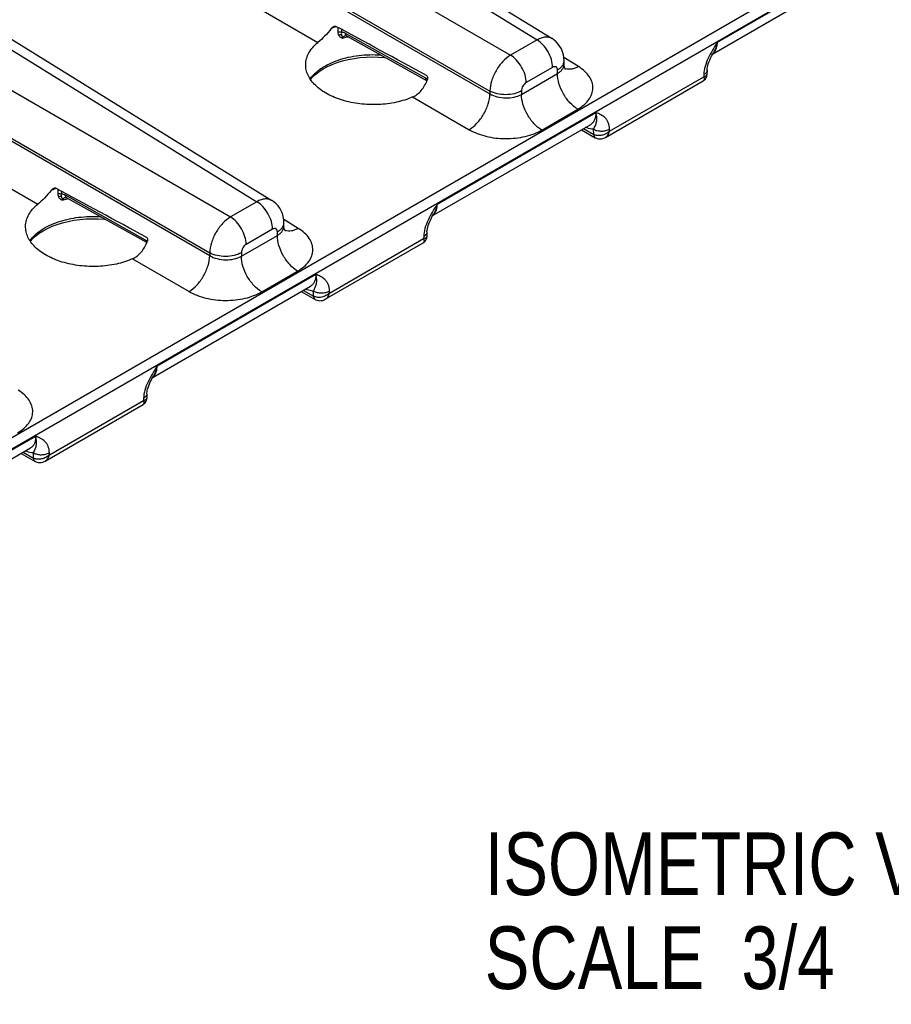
# Model space of a CAD drawing. Header units: inches. Extents: x 0 to 34, y 0 to 22.
# Tile 46 of 133: x 5.6 to 7.3, y 14.4 to 16.4. Entities that reach past the tile are written whole.
import ezdxf

# ---------------------------------------------------------------- set-up
doc = ezdxf.new("R2010")
doc.units = ezdxf.units.IN
doc.header["$LTSCALE"] = 1.87
doc.header["$MEASUREMENT"] = 0
doc.layers.get('0').update_dxf_attribs({"linetype": 'CONTINUOUS'})
doc.layers.add('DETAIL', color=7, linetype='CONTINUOUS')
doc.styles.get("Standard").update_dxf_attribs({"font": 'txt', "width": 0.8})

msp = doc.modelspace()

# ---------------------------------------------------------------- linework, layer by layer
at = {"color": 7, "linetype": 'Continuous'}
for p, q in [((9.0091, 17.5667), (5.1213, 15.322)), ((9.019, 17.5494), (5.1213, 15.2989)), ((5.8264, 16.8232), (6.5838, 16.3548)), ((5.8559, 16.8259), (6.6138, 16.3573)), ((5.7467, 16.7771), (6.531, 16.3243)), ((5.7054, 16.7055), (6.4896, 16.2527)), ((5.7054, 16.7), (6.4896, 16.2472)), ((5.664, 16.6283), (6.1463, 16.3499)), ((6.9441, 16.35), (7.2609, 16.5329)), ((5.2669, 16.5001), (6.0243, 16.0318)), ((5.2964, 16.5029), (6.0543, 16.0342)), ((6.9327, 16.3257), (7.2506, 16.5093)), ((5.1872, 16.4541), (5.9715, 16.0013)), ((5.1459, 16.3825), (5.9301, 15.9296)), ((5.1459, 16.3769), (5.9301, 15.9241)), ((6.1861, 16.3797), (6.186, 16.3706)), ((6.1932, 16.3758), (6.1931, 16.3701)), ((6.3614, 16.2784), (6.2013, 16.3676)), ((6.3638, 16.2732), (6.2037, 16.3625)), ((6.5838, 16.3548), (6.531, 16.3243)), ((6.6665, 16.3015), (6.6373, 16.3196)), ((6.9325, 16.3224), (6.9348, 16.3268)), ((6.9348, 16.3268), (6.9365, 16.3297)), ((5.1213, 16.2956), (5.5868, 16.0269)), ((6.615, 16.3), (6.5622, 16.2695)), ((6.6378, 16.3063), (6.6378, 16.3129)), ((6.365, 16.276), (6.3614, 16.2784)), ((6.5527, 16.246), (6.6246, 16.2875)), ((6.6246, 16.2875), (6.6246, 16.2945)), ((6.7287, 16.1724), (6.9168, 16.281)), ((6.9169, 16.2855), (6.9168, 16.281)), ((6.9235, 16.2943), (6.9233, 16.2856)), ((6.3638, 16.2732), (6.364, 16.2731)), ((6.7204, 16.16), (6.9158, 16.2729)), ((6.3353, 16.2408), (6.4483, 16.1755)), ((6.4896, 16.2527), (6.4896, 16.2472)), ((6.5527, 16.253), (6.5527, 16.246)), ((6.3846, 16.027), (6.7014, 16.2099)), ((6.5933, 16.1748), (6.6652, 16.2163)), ((6.3732, 16.0026), (6.6911, 16.1862)), ((6.6766, 16.1778), (6.697, 16.1662)), ((6.6724, 16.1754), (6.7002, 16.1594)), ((6.697, 16.1662), (6.6969, 16.1765)), ((6.6992, 16.1602), (6.7002, 16.1595)), ((6.7287, 16.1724), (6.7287, 16.1768)), ((5.6266, 16.0566), (5.6265, 16.0476)), ((5.6337, 16.0528), (5.6336, 16.047)), ((5.8019, 15.9553), (5.6418, 16.0446)), ((5.8043, 15.9502), (5.6442, 16.0394)), ((6.0243, 16.0318), (5.9715, 16.0013)), ((6.373, 15.9994), (6.3753, 16.0038)), ((6.3753, 16.0038), (6.377, 16.0067)), ((6.107, 15.9785), (6.0778, 15.9965)), ((6.0783, 15.9833), (6.0783, 15.9899)), ((5.9932, 15.923), (6.0651, 15.9645)), ((6.0555, 15.977), (6.0027, 15.9465)), ((6.0651, 15.9645), (6.0651, 15.9715)), ((6.3574, 15.9624), (6.3573, 15.958)), ((6.364, 15.9713), (6.3638, 15.9626)), ((5.8055, 15.9529), (5.8019, 15.9553)), ((5.8043, 15.9502), (5.8045, 15.95)), ((6.1609, 15.837), (6.3563, 15.9498)), ((6.1692, 15.8494), (6.3573, 15.958)), ((5.9301, 15.9296), (5.9301, 15.9241)), ((5.9932, 15.93), (5.9932, 15.923)), ((5.7758, 15.9177), (5.8888, 15.8525)), ((5.8251, 15.7039), (6.1419, 15.8868)), ((6.0338, 15.8518), (6.1057, 15.8933)), ((5.8137, 15.6796), (6.1316, 15.8632)), ((6.1129, 15.8523), (6.1407, 15.8364)), ((6.1171, 15.8548), (6.1375, 15.8431)), ((6.1375, 15.8431), (6.1374, 15.8534)), ((6.1692, 15.8494), (6.1692, 15.8538)), ((6.1397, 15.8372), (6.1407, 15.8364)), ((5.8135, 15.6763), (5.8158, 15.6807)), ((5.8158, 15.6807), (5.8175, 15.6837)), ((5.8045, 15.6482), (5.8043, 15.6395)), ((5.6097, 15.5264), (5.7978, 15.6349)), ((5.7979, 15.6394), (5.7978, 15.6349)), ((5.6014, 15.5139), (5.7968, 15.6268)), ((5.2656, 15.3809), (5.5824, 15.5638)), ((5.2542, 15.3565), (5.5721, 15.5401)), ((5.5534, 15.5293), (5.5812, 15.5134)), ((5.5576, 15.5317), (5.578, 15.5201)), ((5.578, 15.5201), (5.5779, 15.5304)), ((5.6097, 15.5264), (5.6097, 15.5307)), ((5.5802, 15.5141), (5.5812, 15.5134))]:
    msp.add_line(p, q, dxfattribs=at)
for points in [[(6.2009, 16.3635), (6.2009, 16.3635), (6.2011, 16.3635), (6.2017, 16.3633), (6.2026, 16.363), (6.2037, 16.3625)], [(6.6378, 16.3129), (6.6374, 16.319), (6.6364, 16.3252), (6.6347, 16.3311), (6.6324, 16.3367), (6.6295, 16.3418), (6.626, 16.3466), (6.622, 16.3509), (6.6176, 16.3547), (6.6138, 16.3573)], [(6.1313, 16.2758), (6.1359, 16.2811), (6.1419, 16.2866), (6.1489, 16.2919), (6.1567, 16.2969), (6.1653, 16.3016), (6.1747, 16.3058), (6.1848, 16.3096), (6.1954, 16.3128), (6.2067, 16.3156), (6.2183, 16.3178), (6.2302, 16.3194), (6.2424, 16.3204), (6.2546, 16.3207), (6.2669, 16.3205), (6.2791, 16.3196), (6.281, 16.3194)], [(6.9235, 16.2943), (6.9235, 16.2958), (6.9238, 16.2982), (6.9243, 16.3008), (6.925, 16.3038), (6.9259, 16.3071), (6.9272, 16.3106), (6.9287, 16.3143), (6.9304, 16.3182), (6.9325, 16.3224)], [(6.6406, 16.2959), (6.6406, 16.296), (6.6403, 16.2964), (6.6397, 16.2974), (6.639, 16.299), (6.6384, 16.3011), (6.6379, 16.3036), (6.6378, 16.3063)], [(6.9158, 16.2729), (6.9166, 16.2734), (6.9184, 16.2748), (6.92, 16.2764), (6.9212, 16.2782), (6.9222, 16.2802), (6.9229, 16.2824), (6.9233, 16.2846), (6.9233, 16.2856)], [(6.7002, 16.1594), (6.7012, 16.159), (6.7038, 16.1579), (6.7065, 16.1572), (6.7094, 16.157), (6.7123, 16.1572), (6.7153, 16.1578), (6.7184, 16.159), (6.7204, 16.16)], [(5.6414, 16.0405), (5.6414, 16.0405), (5.6416, 16.0404), (5.6422, 16.0403), (5.6431, 16.04), (5.6442, 16.0394)], [(6.0783, 15.9899), (6.0779, 15.9959), (6.0769, 16.0021), (6.0752, 16.008), (6.0729, 16.0136), (6.07, 16.0188), (6.0665, 16.0235), (6.0625, 16.0278), (6.0581, 16.0316), (6.0543, 16.0342)], [(5.5718, 15.9528), (5.5764, 15.958), (5.5824, 15.9636), (5.5894, 15.9689), (5.5972, 15.9739), (5.6058, 15.9785), (5.6152, 15.9827), (5.6253, 15.9865), (5.636, 15.9898), (5.6472, 15.9925), (5.6588, 15.9947), (5.6707, 15.9963), (5.6829, 15.9973), (5.6951, 15.9977), (5.7074, 15.9974), (5.7196, 15.9966), (5.7215, 15.9963)], [(6.0811, 15.9729), (6.0811, 15.9729), (6.0808, 15.9734), (6.0802, 15.9744), (6.0795, 15.976), (6.0789, 15.9781), (6.0784, 15.9806), (6.0783, 15.9833)], [(6.364, 15.9713), (6.364, 15.9728), (6.3643, 15.9751), (6.3648, 15.9778), (6.3655, 15.9808), (6.3664, 15.984), (6.3677, 15.9875), (6.3692, 15.9912), (6.3709, 15.9952), (6.373, 15.9994)], [(6.3563, 15.9498), (6.3571, 15.9503), (6.3589, 15.9517), (6.3605, 15.9533), (6.3618, 15.9552), (6.3627, 15.9572), (6.3634, 15.9593), (6.3638, 15.9616), (6.3638, 15.9626)], [(6.1407, 15.8364), (6.1417, 15.8359), (6.1443, 15.8349), (6.147, 15.8342), (6.1499, 15.834), (6.1528, 15.8342), (6.1559, 15.8348), (6.1589, 15.8359), (6.1609, 15.837)], [(5.8045, 15.6482), (5.8045, 15.6497), (5.8048, 15.6521), (5.8053, 15.6548), (5.806, 15.6577), (5.8069, 15.661), (5.8082, 15.6645), (5.8097, 15.6682), (5.8114, 15.6721), (5.8135, 15.6763)], [(5.7968, 15.6268), (5.7976, 15.6273), (5.7994, 15.6287), (5.801, 15.6303), (5.8023, 15.6321), (5.8032, 15.6342), (5.8039, 15.6363), (5.8043, 15.6385), (5.8043, 15.6395)], [(5.5812, 15.5133), (5.5822, 15.5129), (5.5848, 15.5118), (5.5875, 15.5112), (5.5904, 15.5109), (5.5934, 15.5111), (5.5964, 15.5118), (5.5994, 15.5129), (5.6014, 15.5139)]]:
    msp.add_lwpolyline(points, dxfattribs=at)
for centre, radius, start, end in [((6.2355, 16.2387), 0.1522, 111.865, 114.2658), ((6.2388, 16.2304), 0.1611, 110.8095, 111.883), ((6.24, 16.2275), 0.1643, 110.5716, 110.8122), ((6.2404, 16.2265), 0.1654, 110.3898, 110.5717), ((6.2496, 16.1675), 0.1977, 102.4248, 105.5565), ((6.2033, 16.3557), 0.00815, 106.1871, 109.9058), ((6.2034, 16.3552), 0.00869, 104.7051, 106.2094), ((6.9234, 16.3417), 0.0186, 300.0417, 310.0258), ((6.9229, 16.3423), 0.0193, 310.0208, 314.8271), ((6.9224, 16.3428), 0.02, 314.8185, 317.241), ((6.647, 16.3164), 0.0203, 248.5659, 251.0017), ((6.6471, 16.3167), 0.0206, 251.0001, 252.4225), ((6.3655, 16.2764), 0.00366, 231.2305, 240.8274), ((6.7075, 16.1844), 0.021, 240.0695, 240.288), ((6.7027, 16.1638), 0.00499, 239.4887, 240.4296), ((5.676, 15.9157), 0.1522, 111.865, 114.2658), ((5.6793, 15.9074), 0.1611, 110.8095, 111.883), ((5.6805, 15.9044), 0.1643, 110.5716, 110.8122), ((5.6809, 15.9034), 0.1654, 110.3898, 110.5717), ((5.6438, 16.0326), 0.00815, 106.187, 109.9058), ((5.6439, 16.0321), 0.00869, 104.7051, 106.2094), ((5.6901, 15.8445), 0.1977, 102.4249, 105.5565), ((6.3639, 16.0187), 0.0186, 300.0417, 310.0258), ((6.3634, 16.0193), 0.0193, 310.0208, 314.8271), ((6.3629, 16.0197), 0.02, 314.8185, 317.241), ((6.0875, 15.9934), 0.0203, 248.5659, 251.0017), ((6.0876, 15.9937), 0.0206, 251.0001, 252.4225), ((5.806, 15.9534), 0.00366, 231.2305, 240.8274), ((6.148, 15.8613), 0.021, 240.0695, 240.288), ((6.1432, 15.8407), 0.00499, 239.4887, 240.4296), ((5.8044, 15.6957), 0.0186, 300.0417, 310.0258), ((5.8039, 15.6962), 0.0193, 310.0208, 314.8271), ((5.8034, 15.6967), 0.02, 314.8185, 317.241), ((5.5885, 15.5383), 0.021, 240.0695, 240.288), ((5.5837, 15.5177), 0.00499, 239.4887, 240.4296)]:
    msp.add_arc(centre, radius, start, end, dxfattribs=at)
for centre in [(7.7283, 15.4842), (7.1688, 15.1612)]:
    msp.add_ellipse(centre, major_axis=(2.4116, -1.3442), ratio=0.014852, start_param=2.180991, end_param=2.275073, dxfattribs=at)
for points, knots in [([(6.1729, 16.3775), (6.1688, 16.372), (6.1603, 16.3624), (6.1509, 16.3537), (6.1463, 16.3499)], [0, 0, 0, 0, 0.534415, 1, 1, 1, 1]), ([(6.1729, 16.3775), (6.1736, 16.3784), (6.1751, 16.3801), (6.1771, 16.3814), (6.1781, 16.3818)], [0, 0, 0, 0, 0.511539, 1, 1, 1, 1]), ([(6.1781, 16.3818), (6.1787, 16.3821), (6.1801, 16.3824), (6.1815, 16.3822), (6.182, 16.3819)], [0, 0, 0, 0, 0.515576, 1, 1, 1, 1]), ([(6.186, 16.3706), (6.1872, 16.3711), (6.1897, 16.3713), (6.1921, 16.3707), (6.1931, 16.3701)], [0, 0, 0, 0, 0.511077, 1, 1, 1, 1]), ([(6.186, 16.3706), (6.186, 16.37), (6.1861, 16.3678), (6.1867, 16.3656), (6.1876, 16.3641)], [0, 0, 0, 0, 0.265234, 1, 1, 1, 1]), ([(6.1876, 16.3641), (6.188, 16.3644), (6.1896, 16.3654), (6.1916, 16.3659), (6.193, 16.3656)], [0, 0, 0, 0, 0.263236, 1, 1, 1, 1]), ([(6.1876, 16.3641), (6.1884, 16.3626), (6.1911, 16.3598), (6.1947, 16.3584), (6.1966, 16.358)], [0, 0, 0, 0, 0.481726, 1, 1, 1, 1]), ([(6.1931, 16.3701), (6.1931, 16.3697), (6.1928, 16.3682), (6.1928, 16.3667), (6.193, 16.3656)], [0, 0, 0, 0, 0.275102, 1, 1, 1, 1]), ([(6.193, 16.3656), (6.1932, 16.3643), (6.1943, 16.3617), (6.1957, 16.3592), (6.1966, 16.358)], [0, 0, 0, 0, 0.466164, 1, 1, 1, 1]), ([(6.2013, 16.3676), (6.2006, 16.368), (6.1981, 16.3693), (6.1952, 16.3701), (6.1931, 16.3701)], [0, 0, 0, 0, 0.274335, 1, 1, 1, 1]), ([(6.2005, 16.3633), (6.1994, 16.363), (6.1979, 16.3619), (6.1968, 16.3598), (6.1966, 16.3586), (6.1966, 16.358)], [0, 0, 0, 0, 0.488077, 0.735313, 1, 1, 1, 1]), ([(6.2037, 16.3625), (6.2033, 16.3627), (6.2026, 16.3633), (6.2015, 16.365), (6.2013, 16.3666), (6.2013, 16.3676)], [0, 0, 0, 0, 0.216616, 0.449674, 1, 1, 1, 1]), ([(6.6138, 16.3573), (6.6118, 16.3585), (6.6073, 16.3602), (6.5998, 16.3606), (6.5917, 16.3587), (6.5864, 16.3563), (6.5838, 16.3548)], [0, 0, 0, 0, 0.217033, 0.44979, 0.709293, 1, 1, 1, 1]), ([(6.615, 16.3), (6.615, 16.3052), (6.6131, 16.3161), (6.6064, 16.3314), (6.5966, 16.3449), (6.5882, 16.3522), (6.5838, 16.3548)], [0, 0, 0, 0, 0.236699, 0.498902, 0.761702, 1, 1, 1, 1]), ([(6.1217, 16.3059), (6.1218, 16.3098), (6.123, 16.3179), (6.128, 16.3295), (6.1358, 16.3405), (6.1425, 16.3469), (6.1463, 16.3499)], [0, 0, 0, 0, 0.228651, 0.466942, 0.722487, 1, 1, 1, 1]), ([(6.9441, 16.35), (6.9409, 16.3449), (6.9343, 16.3346), (6.9255, 16.3186), (6.9191, 16.3023), (6.917, 16.2909), (6.9169, 16.2855)], [0, 0, 0, 0, 0.258867, 0.517511, 0.769695, 1, 1, 1, 1]), ([(6.9441, 16.35), (6.9434, 16.3464), (6.9414, 16.3394), (6.9383, 16.3328), (6.9365, 16.3297)], [0, 0, 0, 0, 0.511815, 1, 1, 1, 1]), ([(6.9371, 16.3292), (6.9394, 16.3317), (6.9431, 16.3385), (6.944, 16.346), (6.9441, 16.35)], [0, 0, 0, 0, 0.459564, 1, 1, 1, 1]), ([(6.1304, 16.277), (6.1365, 16.2855), (6.1492, 16.2966), (6.1692, 16.3078), (6.1872, 16.315), (6.2069, 16.3204), (6.235, 16.3252), (6.2569, 16.3258), (6.2714, 16.3248)], [0, 0, 0, 0, 0.20316, 0.319838, 0.445469, 0.578508, 0.716921, 1, 1, 1, 1]), ([(6.531, 16.3243), (6.5252, 16.3209), (6.5142, 16.3114), (6.5013, 16.2937), (6.4924, 16.2737), (6.4897, 16.2595), (6.4896, 16.2527)], [0, 0, 0, 0, 0.236838, 0.500006, 0.76317, 1, 1, 1, 1]), ([(6.5622, 16.2695), (6.5622, 16.2747), (6.5603, 16.2856), (6.5536, 16.3009), (6.5438, 16.3144), (6.5354, 16.3217), (6.531, 16.3243)], [0, 0, 0, 0, 0.236699, 0.498902, 0.761702, 1, 1, 1, 1]), ([(6.3353, 16.2408), (6.325, 16.2362), (6.3024, 16.2292), (6.2668, 16.2247), (6.2303, 16.2261), (6.1956, 16.2331), (6.1652, 16.2454), (6.1444, 16.2599), (6.1324, 16.2734), (6.1261, 16.2839), (6.1224, 16.2948), (6.1216, 16.3022), (6.1217, 16.3059)], [0, 0, 0, 0, 0.134278, 0.278238, 0.424927, 0.566947, 0.697681, 0.812658, 0.864032, 0.911721, 0.956613, 1, 1, 1, 1]), ([(6.6246, 16.2945), (6.6246, 16.2958), (6.6243, 16.2977), (6.6231, 16.2997), (6.6218, 16.3008), (6.6203, 16.3013), (6.6179, 16.3014), (6.6162, 16.3007), (6.615, 16.3)], [0, 0, 0, 0, 0.273833, 0.390775, 0.499989, 0.609205, 0.726152, 1, 1, 1, 1]), ([(6.6246, 16.2945), (6.6266, 16.2957), (6.6301, 16.2981), (6.6344, 16.3026), (6.6371, 16.3076), (6.6378, 16.3112), (6.6378, 16.3129)], [0, 0, 0, 0, 0.289797, 0.549042, 0.782223, 1, 1, 1, 1]), ([(6.6246, 16.2875), (6.6266, 16.2887), (6.6302, 16.2912), (6.6344, 16.2958), (6.6371, 16.3009), (6.6378, 16.3046), (6.6378, 16.3063)], [0, 0, 0, 0, 0.285918, 0.543653, 0.778173, 1, 1, 1, 1]), ([(6.6665, 16.3015), (6.6643, 16.3003), (6.6599, 16.2982), (6.6532, 16.2963), (6.6468, 16.2958), (6.6428, 16.2965), (6.6409, 16.2971)], [0, 0, 0, 0, 0.284897, 0.544801, 0.781455, 1, 1, 1, 1]), ([(6.6652, 16.2163), (6.6697, 16.2189), (6.6779, 16.2246), (6.6877, 16.2349), (6.6939, 16.2463), (6.6962, 16.2585), (6.6943, 16.2707), (6.6884, 16.2823), (6.6789, 16.2929), (6.6709, 16.2988), (6.6665, 16.3015)], [0, 0, 0, 0, 0.143897, 0.273216, 0.3902, 0.499952, 0.609715, 0.726726, 0.856075, 1, 1, 1, 1]), ([(6.3633, 16.2736), (6.3626, 16.2741), (6.3616, 16.2756), (6.3614, 16.2774), (6.3614, 16.2784)], [0, 0, 0, 0, 0.450562, 1, 1, 1, 1]), ([(6.3628, 16.2838), (6.3634, 16.2835), (6.3646, 16.2822), (6.3654, 16.2797), (6.3654, 16.277), (6.3649, 16.2753), (6.3646, 16.2744)], [0, 0, 0, 0, 0.227651, 0.475092, 0.734776, 1, 1, 1, 1]), ([(6.6652, 16.2163), (6.6594, 16.2198), (6.6485, 16.2292), (6.6358, 16.2468), (6.6271, 16.2667), (6.6246, 16.2808), (6.6246, 16.2875)], [0, 0, 0, 0, 0.238298, 0.501098, 0.763301, 1, 1, 1, 1]), ([(6.9168, 16.281), (6.9171, 16.2801), (6.9176, 16.2784), (6.9177, 16.276), (6.9172, 16.2741), (6.9163, 16.2731), (6.9158, 16.2729)], [0, 0, 0, 0, 0.326536, 0.592814, 0.808004, 1, 1, 1, 1]), ([(6.9233, 16.2856), (6.9233, 16.2851), (6.923, 16.2839), (6.9215, 16.2826), (6.9194, 16.2816), (6.9177, 16.2812), (6.9168, 16.281)], [0, 0, 0, 0, 0.189257, 0.40334, 0.670594, 1, 1, 1, 1]), ([(6.9235, 16.2943), (6.9234, 16.2935), (6.9231, 16.2917), (6.9217, 16.2893), (6.9196, 16.2872), (6.9178, 16.286), (6.9169, 16.2855)], [0, 0, 0, 0, 0.216936, 0.449685, 0.70916, 1, 1, 1, 1]), ([(6.3353, 16.2408), (6.3386, 16.2422), (6.3449, 16.246), (6.353, 16.2539), (6.3597, 16.2635), (6.3631, 16.2707), (6.3646, 16.2744)], [0, 0, 0, 0, 0.234839, 0.480504, 0.736621, 1, 1, 1, 1]), ([(6.5622, 16.2695), (6.5609, 16.2688), (6.5583, 16.2666), (6.5553, 16.2625), (6.5533, 16.2579), (6.5527, 16.2546), (6.5527, 16.253)], [0, 0, 0, 0, 0.237222, 0.500006, 0.762787, 1, 1, 1, 1]), ([(6.4483, 16.1755), (6.454, 16.179), (6.465, 16.1885), (6.4779, 16.2062), (6.4868, 16.2262), (6.4895, 16.2404), (6.4896, 16.2472)], [0, 0, 0, 0, 0.236723, 0.500006, 0.763286, 1, 1, 1, 1]), ([(6.5527, 16.253), (6.5482, 16.2504), (6.5379, 16.2467), (6.5213, 16.2448), (6.5046, 16.2465), (6.4941, 16.2502), (6.4896, 16.2527)], [0, 0, 0, 0, 0.236705, 0.498908, 0.761705, 1, 1, 1, 1]), ([(6.4896, 16.2472), (6.4941, 16.2444), (6.5045, 16.2404), (6.5212, 16.2382), (6.5378, 16.2398), (6.5482, 16.2435), (6.5527, 16.246)], [0, 0, 0, 0, 0.240625, 0.503499, 0.764481, 1, 1, 1, 1]), ([(6.5933, 16.1748), (6.5875, 16.1783), (6.5766, 16.1877), (6.5639, 16.2053), (6.5552, 16.2252), (6.5527, 16.2393), (6.5527, 16.246)], [0, 0, 0, 0, 0.238298, 0.501098, 0.763301, 1, 1, 1, 1]), ([(6.7014, 16.2099), (6.7015, 16.2073), (6.7012, 16.2023), (6.6993, 16.1954), (6.696, 16.1899), (6.6928, 16.1872), (6.6911, 16.1862)], [0, 0, 0, 0, 0.291514, 0.550968, 0.783278, 1, 1, 1, 1]), ([(6.6969, 16.1765), (6.6976, 16.1779), (6.6988, 16.1804), (6.7005, 16.1841), (6.7018, 16.1875), (6.7032, 16.1925), (6.7036, 16.2002), (6.7024, 16.2065), (6.7014, 16.2099)], [0, 0, 0, 0, 0.134079, 0.244091, 0.346127, 0.450958, 0.693642, 1, 1, 1, 1]), ([(6.7287, 16.1768), (6.7286, 16.1813), (6.7275, 16.1878), (6.7235, 16.1951), (6.7187, 16.2007), (6.7112, 16.2058), (6.7047, 16.2085), (6.7014, 16.2099)], [0, 0, 0, 0, 0.290797, 0.418053, 0.537952, 0.768901, 1, 1, 1, 1]), ([(6.6969, 16.1765), (6.6956, 16.1765), (6.6901, 16.1769), (6.6848, 16.1786), (6.681, 16.1803)], [0, 0, 0, 0, 0.231639, 1, 1, 1, 1]), ([(6.4483, 16.1755), (6.4533, 16.1726), (6.4642, 16.1675), (6.4884, 16.16), (6.521, 16.1563), (6.5536, 16.1597), (6.5776, 16.1669), (6.5884, 16.172), (6.5933, 16.1748)], [0, 0, 0, 0, 0.115576, 0.239619, 0.502137, 0.763488, 0.886166, 1, 1, 1, 1]), ([(6.6969, 16.1765), (6.6991, 16.1752), (6.7044, 16.1733), (6.7128, 16.1724), (6.7212, 16.1735), (6.7264, 16.1755), (6.7287, 16.1768)], [0, 0, 0, 0, 0.236673, 0.4989, 0.761727, 1, 1, 1, 1]), ([(6.697, 16.1662), (6.697, 16.1648), (6.6974, 16.1627), (6.6988, 16.1605), (6.6997, 16.1598), (6.7002, 16.1595)], [0, 0, 0, 0, 0.546, 0.7804, 1, 1, 1, 1]), ([(6.7287, 16.1724), (6.7267, 16.1704), (6.723, 16.1678), (6.7176, 16.1654), (6.7119, 16.1638), (6.7048, 16.1633), (6.6994, 16.1648), (6.6971, 16.1661)], [0, 0, 0, 0, 0.254586, 0.386178, 0.51775, 0.771155, 1, 1, 1, 1]), ([(6.6971, 16.1661), (6.6971, 16.165), (6.6974, 16.1628), (6.6985, 16.1609), (6.6992, 16.1602)], [0, 0, 0, 0, 0.543068, 1, 1, 1, 1]), ([(6.7204, 16.16), (6.7225, 16.1612), (6.7262, 16.165), (6.7281, 16.1698), (6.7287, 16.1724)], [0, 0, 0, 0, 0.470206, 1, 1, 1, 1]), ([(5.6134, 16.0544), (5.6093, 16.049), (5.6008, 16.0394), (5.5914, 16.0306), (5.5868, 16.0269)], [0, 0, 0, 0, 0.534415, 1, 1, 1, 1]), ([(5.6134, 16.0544), (5.6141, 16.0554), (5.6157, 16.057), (5.6176, 16.0583), (5.6186, 16.0588)], [0, 0, 0, 0, 0.511539, 1, 1, 1, 1]), ([(5.6186, 16.0588), (5.6192, 16.059), (5.6206, 16.0594), (5.622, 16.0591), (5.6226, 16.0588)], [0, 0, 0, 0, 0.515576, 1, 1, 1, 1]), ([(5.6265, 16.0476), (5.6277, 16.048), (5.6302, 16.0483), (5.6326, 16.0476), (5.6336, 16.047)], [0, 0, 0, 0, 0.511077, 1, 1, 1, 1]), ([(5.6265, 16.0476), (5.6265, 16.047), (5.6266, 16.0447), (5.6272, 16.0425), (5.6281, 16.0411)], [0, 0, 0, 0, 0.265234, 1, 1, 1, 1]), ([(5.6281, 16.0411), (5.6285, 16.0414), (5.6301, 16.0424), (5.6321, 16.0428), (5.6335, 16.0426)], [0, 0, 0, 0, 0.263236, 1, 1, 1, 1]), ([(5.6281, 16.0411), (5.6289, 16.0395), (5.6316, 16.0367), (5.6352, 16.0354), (5.6371, 16.0349)], [0, 0, 0, 0, 0.481727, 1, 1, 1, 1]), ([(5.6336, 16.047), (5.6336, 16.0466), (5.6333, 16.0452), (5.6333, 16.0436), (5.6335, 16.0426)], [0, 0, 0, 0, 0.275102, 1, 1, 1, 1]), ([(5.6335, 16.0426), (5.6337, 16.0413), (5.6348, 16.0386), (5.6362, 16.0362), (5.6371, 16.0349)], [0, 0, 0, 0, 0.466164, 1, 1, 1, 1]), ([(5.6418, 16.0446), (5.6411, 16.045), (5.6386, 16.0463), (5.6357, 16.047), (5.6336, 16.047)], [0, 0, 0, 0, 0.274335, 1, 1, 1, 1]), ([(5.641, 16.0403), (5.6399, 16.0399), (5.6384, 16.0389), (5.6373, 16.0368), (5.6371, 16.0356), (5.6371, 16.0349)], [0, 0, 0, 0, 0.488079, 0.735315, 1, 1, 1, 1]), ([(5.6442, 16.0394), (5.6438, 16.0396), (5.6431, 16.0402), (5.642, 16.0419), (5.6418, 16.0435), (5.6418, 16.0446)], [0, 0, 0, 0, 0.216616, 0.449674, 1, 1, 1, 1]), ([(5.5622, 15.9828), (5.5623, 15.9868), (5.5635, 15.9949), (5.5685, 16.0065), (5.5763, 16.0174), (5.583, 16.0238), (5.5868, 16.0269)], [0, 0, 0, 0, 0.228651, 0.466942, 0.722487, 1, 1, 1, 1]), ([(6.0543, 16.0342), (6.0523, 16.0354), (6.0478, 16.0372), (6.0403, 16.0375), (6.0322, 16.0357), (6.0269, 16.0333), (6.0243, 16.0318)], [0, 0, 0, 0, 0.217033, 0.44979, 0.709293, 1, 1, 1, 1]), ([(6.0555, 15.977), (6.0555, 15.9821), (6.0536, 15.993), (6.0469, 16.0083), (6.0371, 16.0219), (6.0287, 16.0291), (6.0243, 16.0318)], [0, 0, 0, 0, 0.236699, 0.498902, 0.761702, 1, 1, 1, 1]), ([(6.3846, 16.027), (6.3814, 16.0218), (6.3748, 16.0115), (6.366, 15.9955), (6.3596, 15.9792), (6.3575, 15.9679), (6.3574, 15.9624)], [0, 0, 0, 0, 0.258867, 0.517511, 0.769695, 1, 1, 1, 1]), ([(6.3846, 16.027), (6.3839, 16.0233), (6.3819, 16.0163), (6.3788, 16.0098), (6.377, 16.0067)], [0, 0, 0, 0, 0.511815, 1, 1, 1, 1]), ([(6.3776, 16.0062), (6.3799, 16.0087), (6.3836, 16.0155), (6.3846, 16.023), (6.3846, 16.027)], [0, 0, 0, 0, 0.459564, 1, 1, 1, 1]), ([(5.5709, 15.9539), (5.577, 15.9624), (5.5897, 15.9736), (5.6097, 15.9847), (5.6277, 15.9919), (5.6474, 15.9974), (5.6755, 16.0022), (5.6974, 16.0027), (5.7119, 16.0018)], [0, 0, 0, 0, 0.20316, 0.319838, 0.445469, 0.578508, 0.716921, 1, 1, 1, 1]), ([(5.9715, 16.0013), (5.9657, 15.9978), (5.9547, 15.9884), (5.9418, 15.9707), (5.9329, 15.9506), (5.9302, 15.9364), (5.9301, 15.9296)], [0, 0, 0, 0, 0.236838, 0.500006, 0.76317, 1, 1, 1, 1]), ([(6.0027, 15.9465), (6.0027, 15.9516), (6.0008, 15.9625), (5.9941, 15.9778), (5.9843, 15.9914), (5.9759, 15.9986), (5.9715, 16.0013)], [0, 0, 0, 0, 0.236699, 0.498902, 0.761702, 1, 1, 1, 1]), ([(5.7758, 15.9177), (5.7655, 15.9132), (5.7429, 15.9062), (5.7073, 15.9017), (5.6708, 15.903), (5.6361, 15.9101), (5.6057, 15.9223), (5.5849, 15.9368), (5.5729, 15.9504), (5.5666, 15.9608), (5.5629, 15.9717), (5.5621, 15.9792), (5.5622, 15.9828)], [0, 0, 0, 0, 0.134278, 0.278238, 0.424927, 0.566947, 0.697681, 0.812658, 0.864032, 0.911721, 0.956613, 1, 1, 1, 1]), ([(6.0651, 15.9715), (6.0671, 15.9726), (6.0706, 15.9751), (6.0749, 15.9796), (6.0776, 15.9846), (6.0783, 15.9881), (6.0783, 15.9899)], [0, 0, 0, 0, 0.289797, 0.549042, 0.782223, 1, 1, 1, 1]), ([(6.0651, 15.9645), (6.0671, 15.9656), (6.0707, 15.9681), (6.0749, 15.9727), (6.0776, 15.9778), (6.0783, 15.9815), (6.0783, 15.9833)], [0, 0, 0, 0, 0.285918, 0.543653, 0.778173, 1, 1, 1, 1]), ([(6.0651, 15.9715), (6.0651, 15.9728), (6.0648, 15.9747), (6.0636, 15.9767), (6.0623, 15.9777), (6.0608, 15.9783), (6.0584, 15.9783), (6.0567, 15.9776), (6.0555, 15.977)], [0, 0, 0, 0, 0.273833, 0.390775, 0.499989, 0.609205, 0.726152, 1, 1, 1, 1]), ([(6.1057, 15.8933), (6.0999, 15.8967), (6.089, 15.9061), (6.0763, 15.9238), (6.0676, 15.9437), (6.0651, 15.9578), (6.0651, 15.9645)], [0, 0, 0, 0, 0.238298, 0.501098, 0.763301, 1, 1, 1, 1]), ([(6.107, 15.9785), (6.1048, 15.9773), (6.1004, 15.9752), (6.0937, 15.9733), (6.0873, 15.9728), (6.0833, 15.9735), (6.0814, 15.974)], [0, 0, 0, 0, 0.284897, 0.544801, 0.781455, 1, 1, 1, 1]), ([(6.1057, 15.8933), (6.1102, 15.8959), (6.1184, 15.9015), (6.1282, 15.9118), (6.1344, 15.9233), (6.1367, 15.9354), (6.1348, 15.9477), (6.1289, 15.9593), (6.1194, 15.9699), (6.1114, 15.9758), (6.107, 15.9785)], [0, 0, 0, 0, 0.143897, 0.273216, 0.3902, 0.499952, 0.609715, 0.726726, 0.856075, 1, 1, 1, 1]), ([(6.3638, 15.9626), (6.3638, 15.962), (6.3635, 15.9609), (6.362, 15.9595), (6.3599, 15.9586), (6.3582, 15.9581), (6.3573, 15.958)], [0, 0, 0, 0, 0.189257, 0.40334, 0.670594, 1, 1, 1, 1]), ([(6.364, 15.9713), (6.3639, 15.9704), (6.3636, 15.9687), (6.3622, 15.9663), (6.3601, 15.9641), (6.3583, 15.963), (6.3574, 15.9624)], [0, 0, 0, 0, 0.216936, 0.449685, 0.70916, 1, 1, 1, 1]), ([(5.7758, 15.9177), (5.7791, 15.9191), (5.7854, 15.923), (5.7935, 15.9308), (5.8002, 15.9405), (5.8036, 15.9476), (5.8051, 15.9514)], [0, 0, 0, 0, 0.234839, 0.480504, 0.736621, 1, 1, 1, 1]), ([(5.8038, 15.9505), (5.8031, 15.951), (5.8021, 15.9526), (5.8019, 15.9544), (5.8019, 15.9553)], [0, 0, 0, 0, 0.450562, 1, 1, 1, 1]), ([(5.8033, 15.9608), (5.8039, 15.9604), (5.8051, 15.9591), (5.8059, 15.9567), (5.8059, 15.954), (5.8054, 15.9522), (5.8051, 15.9514)], [0, 0, 0, 0, 0.227651, 0.475092, 0.734776, 1, 1, 1, 1]), ([(6.0027, 15.9465), (6.0014, 15.9457), (5.9988, 15.9436), (5.9958, 15.9395), (5.9938, 15.9348), (5.9932, 15.9315), (5.9932, 15.93)], [0, 0, 0, 0, 0.237222, 0.500006, 0.762787, 1, 1, 1, 1]), ([(6.3573, 15.958), (6.3576, 15.9571), (6.3581, 15.9554), (6.3582, 15.953), (6.3577, 15.951), (6.3568, 15.9501), (6.3563, 15.9498)], [0, 0, 0, 0, 0.326536, 0.592814, 0.808004, 1, 1, 1, 1]), ([(5.8888, 15.8525), (5.8945, 15.8559), (5.9055, 15.8654), (5.9184, 15.8831), (5.9273, 15.9031), (5.93, 15.9174), (5.9301, 15.9241)], [0, 0, 0, 0, 0.236723, 0.500006, 0.763286, 1, 1, 1, 1]), ([(5.9932, 15.93), (5.9887, 15.9274), (5.9784, 15.9236), (5.9618, 15.9217), (5.9451, 15.9235), (5.9346, 15.9271), (5.9301, 15.9296)], [0, 0, 0, 0, 0.236705, 0.498908, 0.761705, 1, 1, 1, 1]), ([(5.9301, 15.9241), (5.9346, 15.9214), (5.945, 15.9173), (5.9617, 15.9152), (5.9783, 15.9167), (5.9887, 15.9204), (5.9932, 15.923)], [0, 0, 0, 0, 0.240625, 0.503499, 0.764481, 1, 1, 1, 1]), ([(6.0338, 15.8518), (6.028, 15.8552), (6.0171, 15.8646), (6.0044, 15.8822), (5.9957, 15.9022), (5.9932, 15.9163), (5.9932, 15.923)], [0, 0, 0, 0, 0.238298, 0.501098, 0.763301, 1, 1, 1, 1]), ([(6.1419, 15.8868), (6.142, 15.8842), (6.1417, 15.8792), (6.1398, 15.8724), (6.1365, 15.8668), (6.1333, 15.8641), (6.1316, 15.8632)], [0, 0, 0, 0, 0.291514, 0.550968, 0.783278, 1, 1, 1, 1]), ([(6.1374, 15.8534), (6.1381, 15.8548), (6.1393, 15.8574), (6.141, 15.861), (6.1423, 15.8644), (6.1437, 15.8695), (6.1441, 15.8771), (6.1429, 15.8834), (6.1419, 15.8868)], [0, 0, 0, 0, 0.134079, 0.244091, 0.346127, 0.450958, 0.693642, 1, 1, 1, 1]), ([(6.1692, 15.8538), (6.1691, 15.8582), (6.168, 15.8647), (6.164, 15.872), (6.1592, 15.8777), (6.1517, 15.8827), (6.1452, 15.8855), (6.1419, 15.8868)], [0, 0, 0, 0, 0.290797, 0.418053, 0.537952, 0.768901, 1, 1, 1, 1]), ([(5.8888, 15.8525), (5.8938, 15.8496), (5.9047, 15.8445), (5.9289, 15.837), (5.9615, 15.8332), (5.9941, 15.8366), (6.0181, 15.8439), (6.0289, 15.8489), (6.0338, 15.8518)], [0, 0, 0, 0, 0.115576, 0.239619, 0.502137, 0.763488, 0.886166, 1, 1, 1, 1]), ([(6.1374, 15.8534), (6.1361, 15.8534), (6.1306, 15.8539), (6.1253, 15.8556), (6.1215, 15.8573)], [0, 0, 0, 0, 0.231639, 1, 1, 1, 1]), ([(6.1374, 15.8534), (6.1396, 15.8521), (6.1449, 15.8502), (6.1533, 15.8494), (6.1617, 15.8504), (6.1669, 15.8524), (6.1692, 15.8538)], [0, 0, 0, 0, 0.236673, 0.4989, 0.761727, 1, 1, 1, 1]), ([(6.1692, 15.8494), (6.1672, 15.8474), (6.1635, 15.8448), (6.1581, 15.8424), (6.1524, 15.8407), (6.1453, 15.8402), (6.1399, 15.8418), (6.1376, 15.8431)], [0, 0, 0, 0, 0.254586, 0.386178, 0.51775, 0.771155, 1, 1, 1, 1]), ([(6.1609, 15.837), (6.163, 15.8382), (6.1667, 15.842), (6.1686, 15.8468), (6.1692, 15.8494)], [0, 0, 0, 0, 0.470206, 1, 1, 1, 1]), ([(6.1375, 15.8431), (6.1375, 15.8417), (6.1379, 15.8397), (6.1393, 15.8375), (6.1402, 15.8367), (6.1407, 15.8364)], [0, 0, 0, 0, 0.546, 0.7804, 1, 1, 1, 1]), ([(6.1376, 15.8431), (6.1376, 15.8419), (6.1379, 15.8398), (6.139, 15.8379), (6.1397, 15.8372)], [0, 0, 0, 0, 0.543068, 1, 1, 1, 1]), ([(5.8251, 15.7039), (5.8219, 15.6988), (5.8153, 15.6885), (5.8065, 15.6725), (5.8001, 15.6562), (5.798, 15.6448), (5.7979, 15.6394)], [0, 0, 0, 0, 0.258867, 0.517511, 0.769695, 1, 1, 1, 1]), ([(5.8251, 15.7039), (5.8244, 15.7003), (5.8224, 15.6933), (5.8193, 15.6867), (5.8175, 15.6837)], [0, 0, 0, 0, 0.511815, 1, 1, 1, 1]), ([(5.8181, 15.6831), (5.8204, 15.6856), (5.8241, 15.6924), (5.8251, 15.6999), (5.8251, 15.7039)], [0, 0, 0, 0, 0.459564, 1, 1, 1, 1]), ([(5.5462, 15.5702), (5.5507, 15.5728), (5.5589, 15.5785), (5.5687, 15.5888), (5.5749, 15.6002), (5.5772, 15.6124), (5.5753, 15.6246), (5.5694, 15.6362), (5.5599, 15.6468), (5.5519, 15.6527), (5.5475, 15.6554)], [0, 0, 0, 0, 0.143897, 0.273216, 0.3902, 0.499952, 0.609715, 0.726726, 0.856075, 1, 1, 1, 1]), ([(5.8045, 15.6482), (5.8044, 15.6474), (5.8041, 15.6457), (5.8027, 15.6432), (5.8006, 15.6411), (5.7988, 15.6399), (5.7979, 15.6394)], [0, 0, 0, 0, 0.216936, 0.449685, 0.70916, 1, 1, 1, 1]), ([(5.7978, 15.6349), (5.7981, 15.634), (5.7986, 15.6323), (5.7987, 15.6299), (5.7982, 15.628), (5.7973, 15.6271), (5.7968, 15.6268)], [0, 0, 0, 0, 0.326536, 0.592814, 0.808004, 1, 1, 1, 1]), ([(5.8043, 15.6395), (5.8043, 15.639), (5.804, 15.6378), (5.8025, 15.6365), (5.8004, 15.6355), (5.7987, 15.6351), (5.7978, 15.6349)], [0, 0, 0, 0, 0.189257, 0.40334, 0.670594, 1, 1, 1, 1]), ([(5.5824, 15.5638), (5.5825, 15.5612), (5.5822, 15.5562), (5.5803, 15.5493), (5.577, 15.5438), (5.5738, 15.5411), (5.5721, 15.5401)], [0, 0, 0, 0, 0.291514, 0.550968, 0.783278, 1, 1, 1, 1]), ([(5.5779, 15.5304), (5.5786, 15.5318), (5.5798, 15.5343), (5.5815, 15.538), (5.5828, 15.5414), (5.5842, 15.5464), (5.5846, 15.5541), (5.5834, 15.5604), (5.5824, 15.5638)], [0, 0, 0, 0, 0.134079, 0.244091, 0.346127, 0.450958, 0.693642, 1, 1, 1, 1]), ([(5.6097, 15.5307), (5.6096, 15.5352), (5.6085, 15.5417), (5.6045, 15.549), (5.5997, 15.5546), (5.5922, 15.5597), (5.5857, 15.5624), (5.5824, 15.5638)], [0, 0, 0, 0, 0.290797, 0.418053, 0.537952, 0.768901, 1, 1, 1, 1]), ([(5.5779, 15.5304), (5.5766, 15.5304), (5.5711, 15.5308), (5.5658, 15.5325), (5.562, 15.5342)], [0, 0, 0, 0, 0.231639, 1, 1, 1, 1]), ([(5.5779, 15.5304), (5.5801, 15.5291), (5.5854, 15.5272), (5.5938, 15.5264), (5.6022, 15.5274), (5.6074, 15.5294), (5.6097, 15.5307)], [0, 0, 0, 0, 0.236673, 0.4989, 0.761727, 1, 1, 1, 1]), ([(5.578, 15.5201), (5.578, 15.5187), (5.5784, 15.5166), (5.5798, 15.5144), (5.5807, 15.5137), (5.5812, 15.5134)], [0, 0, 0, 0, 0.546, 0.7804, 1, 1, 1, 1]), ([(5.6097, 15.5264), (5.6077, 15.5243), (5.604, 15.5217), (5.5986, 15.5193), (5.5929, 15.5177), (5.5858, 15.5172), (5.5804, 15.5187), (5.5781, 15.52)], [0, 0, 0, 0, 0.254586, 0.386178, 0.51775, 0.771155, 1, 1, 1, 1]), ([(5.5781, 15.52), (5.5781, 15.5189), (5.5784, 15.5167), (5.5795, 15.5148), (5.5802, 15.5141)], [0, 0, 0, 0, 0.543068, 1, 1, 1, 1]), ([(5.6014, 15.5139), (5.6035, 15.5151), (5.6072, 15.5189), (5.6091, 15.5237), (5.6097, 15.5264)], [0, 0, 0, 0, 0.470206, 1, 1, 1, 1])]:
    msp.add_open_spline(points, degree=3, knots=knots, dxfattribs=at)

# ---------------------------------------------------------------- texts
at = {"layer": 'DETAIL', "color": 2, "linetype": 'Continuous', "insert": (6.4793, 14.7725), "char_height": 0.125, "width": 1.4, "attachment_point": 1, "line_spacing_factor": 0.9}
msp.add_mtext('ISOMETRIC VIEW\\PSCALE  3/4', dxfattribs=at)

doc.saveas('drawing.dxf')
